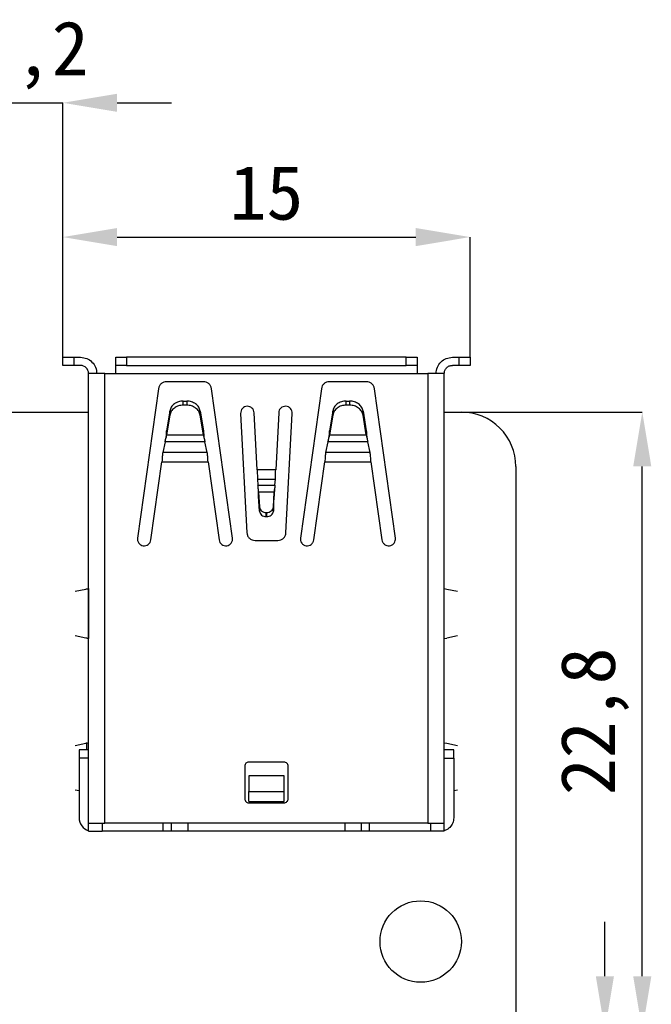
# Model space of a CAD drawing. Header units: millimetres. Extents: x 1690 to 1902, y 2170 to 2414.
# Tile 18 of 35: x 1772 to 1795, y 2294 to 2330. Entities that reach past the tile are written whole.
import ezdxf

# ---------------------------------------------------------------- set-up
doc = ezdxf.new("R2010")
doc.units = ezdxf.units.MM
doc.styles.add('黑体高度2mm', font='simhei.ttf', dxfattribs={"height": 2})
doc.dimstyles.new('红色高度2mm', dxfattribs={"dimtxt": 2, "dimasz": 2, "dimexe": 0, "dimexo": 0, "dimtad": 1, "dimdec": 1, "dimtxsty": '黑体高度2mm', "dimcen": 2.5, "dimclrd": 1, "dimclre": 1, "dimclrt": 1, "dimadec": 0, "dimazin": 0, "dimtfac": 1, "dimtdec": 1, "dimtmove": 0, "dimatfit": 3, "dimfxl": 1, "dimarcsym": 0})

# ---------------------------------------------------------------- blocks, each defined once
blk = doc.blocks.new('*D18')
at = {"color": 1, "lineweight": -2, "transparency": 16777216}
for p, q in [((1769.058, 2327.095), (1767.058, 2327.095)), ((1771.058, 2317.204), (1771.058, 2327.095)), ((1771.058, 2327.095), (1773.235, 2327.095)), ((1773.235, 2317.424), (1773.235, 2327.095)), ((1775.235, 2327.095), (1777.235, 2327.095))]:
    blk.add_line(p, q, dxfattribs=at)
at = {"color": 1, "transparency": 16777216}
for points in [[(1769.058, 2327.428), (1769.058, 2326.761), (1771.058, 2327.095)], [(1775.235, 2327.428), (1775.235, 2326.761), (1773.235, 2327.095)]]:
    blk.add_solid(points, dxfattribs=at)
at = {"layer": 'Defpoints', "color": 0, "transparency": 16777216}
for p in [(1773.235, 2327.095), (1771.058, 2317.204), (1773.235, 2317.424)]:
    blk.add_point(p, dxfattribs=at)
at = {"color": 1, "transparency": 16777216, "insert": (1772.147, 2328.843), "char_height": 2, "attachment_point": 5, "style": '黑体高度2mm'}
blk.add_mtext('2,2', dxfattribs=at)
blk = doc.blocks.new('*D19')
at = {"color": 1, "lineweight": -2, "transparency": 16777216}
for p, q in [((1773.235, 2317.724), (1773.235, 2322.15)), ((1775.235, 2322.15), (1786.235, 2322.15)), ((1788.235, 2317.724), (1788.235, 2322.15))]:
    blk.add_line(p, q, dxfattribs=at)
at = {"color": 1, "transparency": 16777216}
for points in [[(1775.235, 2322.483), (1775.235, 2321.816), (1773.235, 2322.15)], [(1786.235, 2322.483), (1786.235, 2321.816), (1788.235, 2322.15)]]:
    blk.add_solid(points, dxfattribs=at)
at = {"layer": 'Defpoints', "color": 0, "transparency": 16777216}
for p in [(1788.235, 2322.15), (1773.235, 2317.724), (1788.235, 2317.724)]:
    blk.add_point(p, dxfattribs=at)
at = {"color": 1, "transparency": 16777216, "insert": (1780.735, 2323.775), "char_height": 2, "attachment_point": 5, "style": '黑体高度2mm'}
blk.add_mtext('15', dxfattribs=at)
blk = doc.blocks.new('*D42')
at = {"color": 1, "lineweight": -2, "transparency": 16777216}
for p, q in [((1787.918, 2315.704), (1794.579, 2315.704)), ((1794.579, 2294.925), (1794.579, 2313.704)), ((1788.184, 2292.925), (1794.579, 2292.925))]:
    blk.add_line(p, q, dxfattribs=at)
at = {"color": 1, "transparency": 16777216}
for points in [[(1794.245, 2313.704), (1794.912, 2313.704), (1794.579, 2315.704)], [(1794.245, 2294.925), (1794.912, 2294.925), (1794.579, 2292.925)]]:
    blk.add_solid(points, dxfattribs=at)
at = {"layer": 'Defpoints', "color": 0, "transparency": 16777216}
for p in [(1787.918, 2315.704), (1794.579, 2315.704), (1788.184, 2292.925)]:
    blk.add_point(p, dxfattribs=at)
at = {"color": 1, "transparency": 16777216, "insert": (1792.83, 2304.315), "char_height": 2, "attachment_point": 5, "rotation": 90, "style": '黑体高度2mm'}
blk.add_mtext('22,8', dxfattribs=at)
blk = doc.blocks.new('*D43')
at = {"color": 1, "lineweight": -2, "transparency": 16777216}
for p, q in [((1793.202, 2294.925), (1793.202, 2296.925)), ((1788.184, 2292.925), (1793.202, 2292.925)), ((1793.202, 2292.925), (1793.202, 2290.385)), ((1788.184, 2290.385), (1793.202, 2290.385)), ((1793.202, 2288.385), (1793.202, 2281.068))]:
    blk.add_line(p, q, dxfattribs=at)
at = {"color": 1, "transparency": 16777216}
for points in [[(1792.869, 2294.925), (1793.536, 2294.925), (1793.202, 2292.925)], [(1792.869, 2288.385), (1793.536, 2288.385), (1793.202, 2290.385)]]:
    blk.add_solid(points, dxfattribs=at)
at = {"layer": 'Defpoints', "color": 0, "transparency": 16777216}
for p in [(1788.184, 2292.925), (1788.184, 2290.385), (1793.202, 2290.385)]:
    blk.add_point(p, dxfattribs=at)
at = {"color": 1, "transparency": 16777216, "insert": (1791.454, 2283.727), "char_height": 2, "attachment_point": 5, "rotation": 90, "style": '黑体高度2mm'}
blk.add_mtext('2,5', dxfattribs=at)

msp = doc.modelspace()

# ---------------------------------------------------------------- linework, layer by layer
at = {"color": 7, "linetype": 'Continuous', "lineweight": 25}
for p, q in [((1773.235, 2317.424), (1773.235, 2317.724)), ((1773.235, 2317.724), (1773.635, 2317.724)), ((1773.635, 2317.724), (1773.635, 2317.424)), ((1773.635, 2317.724), (1773.885, 2317.724)), ((1775.185, 2317.424), (1775.185, 2317.724)), ((1775.185, 2317.724), (1775.585, 2317.724)), ((1775.585, 2317.724), (1775.585, 2317.424)), ((1785.885, 2317.724), (1775.585, 2317.724)), ((1785.885, 2317.424), (1785.885, 2317.724)), ((1785.885, 2317.724), (1786.285, 2317.724)), ((1786.285, 2317.724), (1786.285, 2317.424)), ((1787.585, 2317.724), (1787.835, 2317.724)), ((1787.835, 2317.424), (1787.835, 2317.724)), ((1787.835, 2317.724), (1788.235, 2317.724)), ((1788.235, 2317.724), (1788.235, 2317.424)), ((1773.635, 2317.424), (1773.235, 2317.424)), ((1773.885, 2317.424), (1773.635, 2317.424)), ((1775.585, 2317.424), (1775.185, 2317.424)), ((1775.585, 2317.424), (1785.885, 2317.424)), ((1786.285, 2317.424), (1785.885, 2317.424)), ((1787.835, 2317.424), (1787.585, 2317.424)), ((1788.235, 2317.424), (1787.835, 2317.424)), ((1774.185, 2300.564), (1774.185, 2317.124)), ((1774.785, 2317.124), (1774.185, 2317.124)), ((1774.785, 2300.564), (1774.785, 2317.124)), ((1774.785, 2317.124), (1775.185, 2317.124)), ((1775.185, 2317.124), (1786.285, 2317.124)), ((1778.415, 2316.824), (1777.055, 2316.824)), ((1784.415, 2316.824), (1783.055, 2316.824)), ((1786.285, 2317.124), (1786.685, 2317.124)), ((1786.685, 2317.124), (1786.685, 2300.564)), ((1787.285, 2300.564), (1787.285, 2317.124)), ((1776.758, 2316.566), (1775.985, 2311.067)), ((1779.485, 2311.067), (1778.712, 2316.566)), ((1782.758, 2316.566), (1781.985, 2311.067)), ((1785.485, 2311.067), (1784.712, 2316.566)), ((1777.671, 2315.961), (1777.671, 2316.111)), ((1777.671, 2316.111), (1777.799, 2316.111)), ((1777.799, 2316.111), (1777.799, 2315.961)), ((1783.671, 2315.961), (1783.671, 2316.111)), ((1783.671, 2316.111), (1783.799, 2316.111)), ((1783.799, 2316.111), (1783.799, 2315.961)), ((1777.176, 2315.738), (1777.058, 2315.014)), ((1777.176, 2315.588), (1777.176, 2315.738)), ((1777.799, 2315.961), (1777.671, 2315.961)), ((1778.294, 2315.588), (1778.294, 2315.738)), ((1778.294, 2315.738), (1778.412, 2315.014)), ((1783.176, 2315.738), (1783.058, 2315.014)), ((1783.176, 2315.588), (1783.176, 2315.738)), ((1783.799, 2315.961), (1783.671, 2315.961)), ((1784.294, 2315.588), (1784.294, 2315.738)), ((1784.294, 2315.738), (1784.412, 2315.014)), ((1771.058, 2315.704), (1774.185, 2315.704)), ((1777.176, 2315.588), (1777.058, 2314.864)), ((1778.412, 2314.864), (1778.294, 2315.588)), ((1779.785, 2315.655), (1780.016, 2311.259)), ((1780.395, 2313.577), (1780.284, 2315.681)), ((1781.186, 2315.681), (1781.076, 2313.577)), ((1781.455, 2311.259), (1781.685, 2315.655)), ((1783.176, 2315.588), (1783.058, 2314.864)), ((1784.412, 2314.864), (1784.294, 2315.588)), ((1787.285, 2315.704), (1787.918, 2315.704)), ((1777.058, 2314.864), (1777.058, 2315.014)), ((1778.412, 2314.864), (1778.412, 2315.014)), ((1783.058, 2314.864), (1783.058, 2315.014)), ((1784.412, 2314.864), (1784.412, 2315.014)), ((1777.058, 2314.864), (1778.412, 2314.864)), ((1778.433, 2314.764), (1778.433, 2314.765)), ((1783.058, 2314.864), (1784.412, 2314.864)), ((1784.433, 2314.764), (1784.433, 2314.765)), ((1777.001, 2314.611), (1776.915, 2314.219)), ((1778.47, 2314.611), (1777.001, 2314.611)), ((1778.556, 2314.219), (1778.47, 2314.611)), ((1783.001, 2314.611), (1782.915, 2314.219)), ((1784.47, 2314.611), (1783.001, 2314.611)), ((1784.556, 2314.219), (1784.47, 2314.611)), ((1778.556, 2314.219), (1776.915, 2314.219)), ((1784.556, 2314.219), (1782.915, 2314.219)), ((1776.48, 2310.997), (1776.885, 2313.874)), ((1776.885, 2313.874), (1778.586, 2313.874)), ((1778.586, 2313.874), (1778.99, 2310.997)), ((1781.076, 2313.577), (1780.395, 2313.577)), ((1782.48, 2310.997), (1782.885, 2313.874)), ((1782.885, 2313.874), (1784.586, 2313.874)), ((1784.586, 2313.874), (1784.99, 2310.997)), ((1789.918, 2313.704), (1789.918, 2261.705)), ((1780.406, 2313.232), (1781.064, 2313.232)), ((1780.406, 2313.232), (1780.424, 2313.008)), ((1781.046, 2313.008), (1781.064, 2313.232)), ((1780.424, 2313.008), (1781.046, 2313.008)), ((1780.438, 2312.854), (1780.438, 2312.854)), ((1780.446, 2312.754), (1780.479, 2312.21)), ((1781.024, 2312.754), (1780.446, 2312.754)), ((1780.446, 2312.754), (1780.446, 2312.604)), ((1780.479, 2312.06), (1780.446, 2312.604)), ((1780.991, 2312.21), (1781.024, 2312.754)), ((1780.991, 2312.06), (1781.024, 2312.604)), ((1781.024, 2312.754), (1781.024, 2312.604)), ((1780.479, 2312.21), (1780.479, 2312.06)), ((1780.991, 2312.21), (1780.991, 2312.06)), ((1780.729, 2312.004), (1780.742, 2312.004)), ((1780.729, 2311.854), (1780.729, 2312.004)), ((1780.742, 2311.854), (1780.729, 2311.854)), ((1780.742, 2312.004), (1780.742, 2311.854)), ((1780.315, 2310.974), (1781.155, 2310.974)), ((1773.692, 2309.106), (1774.086, 2309.185)), ((1774.185, 2309.207), (1774.185, 2307.362)), ((1787.285, 2309.207), (1787.384, 2309.185)), ((1787.384, 2309.185), (1787.778, 2309.106)), ((1774.086, 2307.384), (1773.692, 2307.463)), ((1787.285, 2307.362), (1787.384, 2307.384)), ((1787.778, 2307.463), (1787.384, 2307.384)), ((1773.692, 2303.426), (1774.086, 2303.505)), ((1774.114, 2303.511), (1774.086, 2303.505)), ((1787.285, 2303.527), (1787.384, 2303.505)), ((1787.384, 2303.505), (1787.778, 2303.426)), ((1773.835, 2303.264), (1773.835, 2302.964)), ((1774.185, 2303.264), (1773.835, 2303.264)), ((1787.635, 2303.264), (1787.285, 2303.264)), ((1773.835, 2302.964), (1773.835, 2300.764)), ((1774.185, 2302.964), (1773.835, 2302.964)), ((1779.935, 2302.664), (1779.935, 2301.464)), ((1781.385, 2302.814), (1780.085, 2302.814)), ((1781.535, 2301.464), (1781.535, 2302.664)), ((1787.285, 2302.964), (1787.635, 2302.964)), ((1787.635, 2302.964), (1787.635, 2300.764)), ((1781.385, 2302.309), (1780.085, 2302.309)), ((1780.085, 2302.309), (1780.085, 2301.726)), ((1781.385, 2301.726), (1781.385, 2302.309)), ((1773.835, 2301.754), (1773.692, 2301.783)), ((1780.085, 2301.726), (1781.385, 2301.726)), ((1780.085, 2301.364), (1780.085, 2301.726)), ((1781.385, 2301.364), (1781.385, 2301.726)), ((1787.778, 2301.783), (1787.635, 2301.754)), ((1780.085, 2301.364), (1781.385, 2301.364)), ((1780.085, 2301.314), (1781.385, 2301.314)), ((1774.185, 2300.264), (1774.185, 2300.564)), ((1774.685, 2300.564), (1774.685, 2300.264)), ((1786.685, 2300.564), (1774.785, 2300.564)), ((1776.93, 2300.264), (1776.93, 2300.564)), ((1777.235, 2300.264), (1777.235, 2300.564)), ((1784.235, 2300.264), (1784.235, 2300.564)), ((1784.535, 2300.264), (1784.535, 2300.564)), ((1786.785, 2300.264), (1786.785, 2300.564)), ((1787.285, 2300.264), (1787.285, 2300.564)), ((1774.185, 2300.264), (1774.685, 2300.264)), ((1776.93, 2300.264), (1774.685, 2300.264)), ((1777.235, 2300.264), (1776.93, 2300.264)), ((1777.835, 2300.264), (1777.235, 2300.264)), ((1783.635, 2300.264), (1777.835, 2300.264)), ((1784.235, 2300.264), (1783.635, 2300.264)), ((1784.535, 2300.264), (1784.235, 2300.264)), ((1786.785, 2300.264), (1784.535, 2300.264)), ((1787.285, 2300.264), (1786.785, 2300.264))]:
    msp.add_line(p, q, dxfattribs=at)
at = {"color": 8, "linetype": 'Continuous', "lineweight": 25}
msp.add_line((1774.114, 2303.264), (1774.114, 2303.511), dxfattribs=at)
at = {"color": 7, "linetype": 'Continuous', "lineweight": 25}
msp.add_circle((1786.418, 2296.205), 1.5, dxfattribs=at)
for centre, radius, start, end in [((1773.885, 2317.124), 0.3, 0, 90), ((1787.918, 2313.704), 2, 359.9998, 90.0002), ((1774.335, 2300.764), 0.5, 180, 252.5424)]:
    msp.add_arc(centre, radius, start, end, dxfattribs=at)
msp.add_ellipse((1773.485, 2303.542), major_axis=(0.7, 0), ratio=0.087489, start_param=6.18049, end_param=6.283185, dxfattribs=at)
for points in [[(1773.885, 2317.724), (1773.964, 2317.715), (1774.121, 2317.697), (1774.319, 2317.559), (1774.458, 2317.36), (1774.476, 2317.203), (1774.485, 2317.124)], [(1786.985, 2317.124), (1786.994, 2317.203), (1787.012, 2317.36), (1787.151, 2317.559), (1787.349, 2317.697), (1787.506, 2317.715), (1787.585, 2317.724)], [(1775.185, 2317.124), (1775.185, 2317.164), (1775.185, 2317.242), (1775.185, 2317.342), (1775.185, 2317.411), (1775.185, 2317.42), (1775.185, 2317.424)], [(1786.285, 2317.424), (1786.285, 2317.42), (1786.285, 2317.411), (1786.285, 2317.342), (1786.285, 2317.242), (1786.285, 2317.164), (1786.285, 2317.124)], [(1787.285, 2317.124), (1787.29, 2317.164), (1787.299, 2317.242), (1787.368, 2317.342), (1787.467, 2317.411), (1787.546, 2317.42), (1787.585, 2317.424)], [(1777.055, 2316.824), (1777.019, 2316.821), (1776.948, 2316.813), (1776.854, 2316.755), (1776.784, 2316.671), (1776.767, 2316.601), (1776.758, 2316.566)], [(1778.712, 2316.566), (1778.704, 2316.601), (1778.686, 2316.671), (1778.616, 2316.755), (1778.523, 2316.813), (1778.451, 2316.821), (1778.415, 2316.824)], [(1783.055, 2316.824), (1783.019, 2316.821), (1782.948, 2316.813), (1782.854, 2316.755), (1782.784, 2316.671), (1782.767, 2316.601), (1782.758, 2316.566)], [(1784.712, 2316.566), (1784.704, 2316.601), (1784.686, 2316.671), (1784.616, 2316.755), (1784.523, 2316.813), (1784.451, 2316.821), (1784.415, 2316.824)], [(1787.285, 2317.124), (1787.276, 2317.124), (1787.258, 2317.124), (1787.119, 2317.124), (1786.921, 2317.124), (1786.764, 2317.124), (1786.685, 2317.124)], [(1777.671, 2316.111), (1777.611, 2316.105), (1777.492, 2316.095), (1777.337, 2316.011), (1777.219, 2315.889), (1777.19, 2315.789), (1777.176, 2315.738)], [(1778.294, 2315.738), (1778.28, 2315.789), (1778.251, 2315.889), (1778.133, 2316.011), (1777.978, 2316.095), (1777.859, 2316.105), (1777.799, 2316.111)], [(1783.671, 2316.111), (1783.611, 2316.105), (1783.492, 2316.095), (1783.337, 2316.011), (1783.219, 2315.889), (1783.19, 2315.789), (1783.176, 2315.738)], [(1784.294, 2315.738), (1784.28, 2315.789), (1784.251, 2315.889), (1784.133, 2316.011), (1783.978, 2316.095), (1783.859, 2316.105), (1783.799, 2316.111)], [(1777.671, 2315.961), (1777.611, 2315.955), (1777.492, 2315.945), (1777.337, 2315.861), (1777.219, 2315.739), (1777.19, 2315.639), (1777.176, 2315.588)], [(1778.294, 2315.588), (1778.28, 2315.639), (1778.251, 2315.739), (1778.133, 2315.861), (1777.978, 2315.945), (1777.859, 2315.955), (1777.799, 2315.961)], [(1780.284, 2315.681), (1780.279, 2315.714), (1780.268, 2315.779), (1780.206, 2315.859), (1780.121, 2315.91), (1780.021, 2315.924), (1779.924, 2315.9), (1779.845, 2315.84), (1779.791, 2315.754), (1779.787, 2315.688), (1779.785, 2315.655)], [(1781.685, 2315.655), (1781.683, 2315.688), (1781.679, 2315.754), (1781.626, 2315.84), (1781.546, 2315.9), (1781.449, 2315.924), (1781.35, 2315.91), (1781.264, 2315.859), (1781.202, 2315.779), (1781.191, 2315.714), (1781.186, 2315.681)], [(1783.671, 2315.961), (1783.611, 2315.955), (1783.492, 2315.945), (1783.337, 2315.861), (1783.219, 2315.739), (1783.19, 2315.639), (1783.176, 2315.588)], [(1784.294, 2315.588), (1784.28, 2315.639), (1784.251, 2315.739), (1784.133, 2315.861), (1783.978, 2315.945), (1783.859, 2315.955), (1783.799, 2315.961)], [(1777.001, 2314.611), (1777.005, 2314.628), (1777.015, 2314.662), (1777.029, 2314.729), (1777.044, 2314.8), (1777.054, 2314.843), (1777.058, 2314.864)], [(1778.412, 2314.864), (1778.417, 2314.843), (1778.426, 2314.8), (1778.441, 2314.729), (1778.455, 2314.662), (1778.465, 2314.628), (1778.47, 2314.611)], [(1783.001, 2314.611), (1783.005, 2314.628), (1783.015, 2314.662), (1783.029, 2314.729), (1783.044, 2314.8), (1783.054, 2314.843), (1783.058, 2314.864)], [(1784.412, 2314.864), (1784.417, 2314.843), (1784.426, 2314.8), (1784.441, 2314.729), (1784.455, 2314.662), (1784.465, 2314.628), (1784.47, 2314.611)], [(1776.915, 2314.219), (1776.912, 2314.196), (1776.907, 2314.151), (1776.9, 2314.065), (1776.892, 2313.972), (1776.887, 2313.907), (1776.885, 2313.874)], [(1778.586, 2313.874), (1778.583, 2313.907), (1778.578, 2313.972), (1778.571, 2314.065), (1778.563, 2314.151), (1778.558, 2314.196), (1778.556, 2314.219)], [(1782.915, 2314.219), (1782.912, 2314.196), (1782.907, 2314.151), (1782.9, 2314.065), (1782.892, 2313.972), (1782.887, 2313.907), (1782.885, 2313.874)], [(1784.586, 2313.874), (1784.583, 2313.907), (1784.578, 2313.972), (1784.571, 2314.065), (1784.563, 2314.151), (1784.558, 2314.196), (1784.556, 2314.219)], [(1780.395, 2313.577), (1780.396, 2313.544), (1780.398, 2313.479), (1780.4, 2313.386), (1780.403, 2313.3), (1780.405, 2313.255), (1780.406, 2313.232)], [(1781.064, 2313.232), (1781.065, 2313.255), (1781.067, 2313.3), (1781.07, 2313.386), (1781.073, 2313.479), (1781.075, 2313.544), (1781.076, 2313.577)], [(1780.446, 2312.754), (1780.444, 2312.776), (1780.44, 2312.819), (1780.435, 2312.89), (1780.43, 2312.957), (1780.426, 2312.991), (1780.424, 2313.008)], [(1781.046, 2313.008), (1781.044, 2312.991), (1781.041, 2312.957), (1781.035, 2312.89), (1781.03, 2312.819), (1781.026, 2312.776), (1781.024, 2312.754)], [(1780.479, 2312.21), (1780.484, 2312.182), (1780.494, 2312.128), (1780.553, 2312.06), (1780.634, 2312.014), (1780.697, 2312.007), (1780.729, 2312.004)], [(1780.742, 2312.004), (1780.773, 2312.007), (1780.837, 2312.014), (1780.918, 2312.06), (1780.976, 2312.128), (1780.986, 2312.182), (1780.991, 2312.21)], [(1780.479, 2312.06), (1780.484, 2312.032), (1780.494, 2311.978), (1780.553, 2311.91), (1780.634, 2311.864), (1780.697, 2311.857), (1780.729, 2311.854)], [(1780.742, 2311.854), (1780.773, 2311.857), (1780.837, 2311.864), (1780.918, 2311.91), (1780.976, 2311.978), (1780.986, 2312.032), (1780.991, 2312.06)], [(1775.985, 2311.067), (1775.984, 2311.034), (1775.983, 2310.968), (1776.028, 2310.877), (1776.102, 2310.811), (1776.197, 2310.778), (1776.297, 2310.783), (1776.387, 2310.827), (1776.455, 2310.901), (1776.472, 2310.965), (1776.48, 2310.997)], [(1778.99, 2310.997), (1778.998, 2310.965), (1779.015, 2310.901), (1779.084, 2310.827), (1779.173, 2310.783), (1779.273, 2310.778), (1779.368, 2310.811), (1779.442, 2310.877), (1779.488, 2310.968), (1779.486, 2311.034), (1779.485, 2311.067)], [(1780.016, 2311.259), (1780.022, 2311.221), (1780.034, 2311.146), (1780.104, 2311.052), (1780.201, 2310.987), (1780.277, 2310.979), (1780.315, 2310.974)], [(1781.155, 2310.974), (1781.193, 2310.979), (1781.269, 2310.987), (1781.366, 2311.052), (1781.436, 2311.146), (1781.449, 2311.221), (1781.455, 2311.259)], [(1781.985, 2311.067), (1781.984, 2311.034), (1781.983, 2310.968), (1782.028, 2310.877), (1782.102, 2310.811), (1782.197, 2310.778), (1782.297, 2310.783), (1782.387, 2310.827), (1782.455, 2310.901), (1782.472, 2310.965), (1782.48, 2310.997)], [(1784.99, 2310.997), (1784.998, 2310.965), (1785.015, 2310.901), (1785.084, 2310.827), (1785.173, 2310.783), (1785.273, 2310.778), (1785.368, 2310.811), (1785.442, 2310.877), (1785.488, 2310.968), (1785.486, 2311.034), (1785.485, 2311.067)], [(1787.635, 2302.964), (1787.635, 2303.004), (1787.635, 2303.082), (1787.635, 2303.182), (1787.635, 2303.251), (1787.635, 2303.26), (1787.635, 2303.264)], [(1780.085, 2302.814), (1780.065, 2302.812), (1780.026, 2302.808), (1779.977, 2302.773), (1779.942, 2302.723), (1779.937, 2302.684), (1779.935, 2302.664)], [(1781.535, 2302.664), (1781.533, 2302.684), (1781.528, 2302.723), (1781.494, 2302.773), (1781.444, 2302.808), (1781.405, 2302.812), (1781.385, 2302.814)], [(1779.935, 2301.464), (1779.937, 2301.445), (1779.942, 2301.405), (1779.977, 2301.356), (1780.026, 2301.321), (1780.065, 2301.317), (1780.085, 2301.314)], [(1781.385, 2301.314), (1781.405, 2301.317), (1781.444, 2301.321), (1781.494, 2301.356), (1781.528, 2301.405), (1781.533, 2301.445), (1781.535, 2301.464)], [(1774.185, 2300.564), (1774.194, 2300.564), (1774.212, 2300.564), (1774.351, 2300.564), (1774.549, 2300.564), (1774.706, 2300.564), (1774.785, 2300.564)], [(1777.835, 2300.564), (1777.835, 2300.522), (1777.835, 2300.438), (1777.835, 2300.342), (1777.835, 2300.277), (1777.835, 2300.269), (1777.835, 2300.264)], [(1783.635, 2300.264), (1783.635, 2300.269), (1783.635, 2300.277), (1783.635, 2300.342), (1783.635, 2300.438), (1783.635, 2300.522), (1783.635, 2300.564)], [(1786.685, 2300.564), (1786.764, 2300.564), (1786.921, 2300.564), (1787.119, 2300.564), (1787.258, 2300.564), (1787.276, 2300.564), (1787.285, 2300.564)]]:
    msp.add_open_spline(points, degree=3, dxfattribs=at)
for points, knots in [([(1777.058, 2315.014), (1777.054, 2314.961), (1777.046, 2314.881), (1777.039, 2314.794), (1777.037, 2314.765)], [0, 0, 0, 0, 0.66699, 1, 1, 1, 1]), ([(1778.412, 2315.014), (1778.417, 2314.961), (1778.424, 2314.881), (1778.431, 2314.794), (1778.433, 2314.765)], [0, 0, 0, 0, 0.66699, 1, 1, 1, 1]), ([(1783.058, 2315.014), (1783.054, 2314.961), (1783.046, 2314.881), (1783.039, 2314.794), (1783.037, 2314.765)], [0, 0, 0, 0, 0.66699, 1, 1, 1, 1]), ([(1784.412, 2315.014), (1784.417, 2314.961), (1784.424, 2314.881), (1784.431, 2314.794), (1784.433, 2314.765)], [0, 0, 0, 0, 0.66699, 1, 1, 1, 1]), ([(1780.446, 2312.604), (1780.444, 2312.658), (1780.441, 2312.737), (1780.439, 2312.825), (1780.438, 2312.854)], [0, 0, 0, 0, 0.6669909, 1, 1, 1, 1]), ([(1781.024, 2312.604), (1781.026, 2312.658), (1781.029, 2312.737), (1781.032, 2312.825), (1781.032, 2312.854)], [0, 0, 0, 0, 0.666991, 1, 1, 1, 1]), ([(1774.086, 2309.185), (1774.101, 2309.188), (1774.134, 2309.196), (1774.167, 2309.203), (1774.185, 2309.207)], [0, 0, 0, 0, 0.4468024, 1, 1, 1, 1]), ([(1774.185, 2307.362), (1774.17, 2307.365), (1774.137, 2307.372), (1774.104, 2307.38), (1774.086, 2307.384)], [0, 0, 0, 0, 0.446871, 1, 1, 1, 1]), ([(1774.114, 2303.511), (1774.128, 2303.515), (1774.161, 2303.523), (1774.174, 2303.531), (1774.181, 2303.536)], [0, 0, 0, 0, 0.412732, 1, 1, 1, 1]), ([(1787.635, 2300.764), (1787.628, 2300.699), (1787.613, 2300.567), (1787.496, 2300.406), (1787.377, 2300.31), (1787.299, 2300.297), (1787.285, 2300.294)], [0, 0, 0, 0, 0.310939, 0.621879, 0.932818, 1, 1, 1, 1])]:
    msp.add_open_spline(points, degree=3, knots=knots, dxfattribs=at)

# ---------------------------------------------------------------- dimensions: what is measured, and where the dimension line sits
at = {"color": 3}
dim = msp.add_linear_dim(base=(1773.235, 2327.095), p1=(1771.058, 2317.204), p2=(1773.235, 2317.424), dimstyle='红色高度2mm', dxfattribs=at)
dim.commit()
dim.dimension.update_dxf_attribs({"geometry": '*D18', "text_midpoint": (1772.147, 2327.095), "dimtype": 160})
dim = msp.add_linear_dim(base=(1788.235, 2322.15), p1=(1773.235, 2317.724), p2=(1788.235, 2317.724), dimstyle='红色高度2mm', dxfattribs=at)
dim.commit()
dim.dimension.update_dxf_attribs({"geometry": '*D19', "text_midpoint": (1780.735, 2323.775)})
for base, p2, picture, middle in [((1794.579, 2315.704), (1787.918, 2315.704), '*D42', (1792.83, 2304.315)), ((1793.202, 2290.385), (1788.184, 2290.385), '*D43', (1791.454, 2283.727))]:
    dim = msp.add_linear_dim(base=base, p1=(1788.184, 2292.925), p2=p2, angle=90, dimstyle='红色高度2mm')
    dim.commit()
    dim.dimension.update_dxf_attribs({"geometry": picture, "text_midpoint": middle})

doc.saveas('drawing.dxf')
